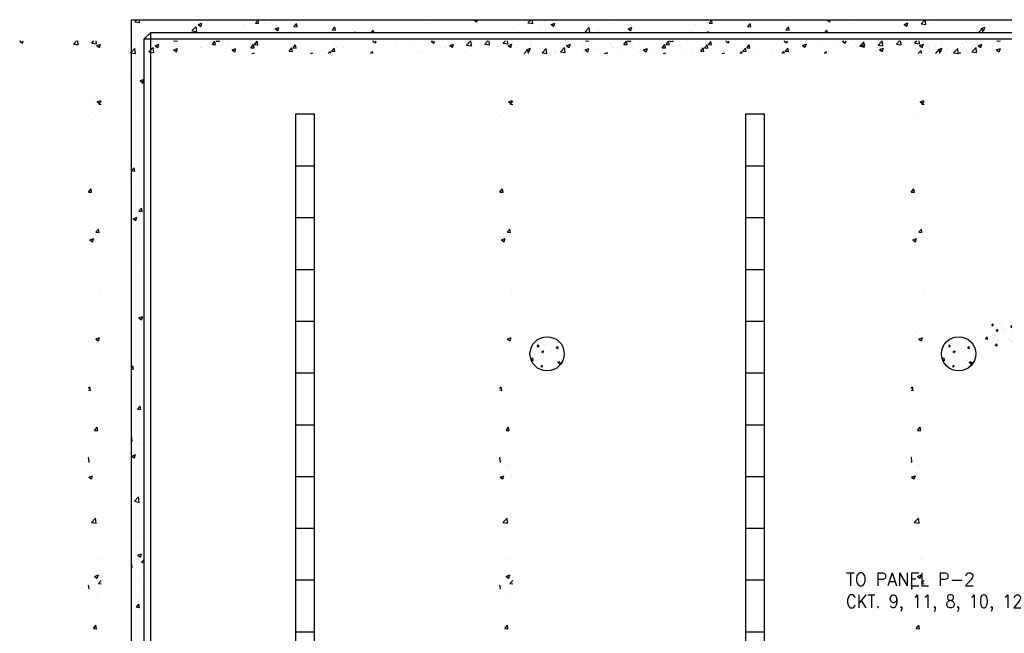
# Model space of a CAD drawing. Extents: x -210 to 4628, y -2287 to 14168.
# Tile 5 of 33: x 668 to 1587, y 1481 to 2054. Entities that reach past the tile are written whole.
import ezdxf

# ---------------------------------------------------------------- set-up
doc = ezdxf.new("R2010")
doc.units = 0
doc.layers.get('0').update_dxf_attribs({"linetype": 'CONTINUOUS'})
for name, color, linetype in [('E1', 4, 'CONTINUOUS'), ('E2', 2, 'CONTINUOUS'), ('S1', 4, 'CONTINUOUS'), ('S6', 1, 'CONTINUOUS')]:
    doc.layers.add(name, color=color, linetype=linetype)
doc.styles.get("Standard").update_dxf_attribs({"font": 'SIMPLEX.SHX'})

# ---------------------------------------------------------------- blocks, each defined once
blk = doc.blocks.new('*X')
at = {"color": 0}
for p, q in [((781.87, 1847.12), (783.85, 1849.19)), ((781.87, 1847.12), (786.31, 1846.43)), ((786.31, 1846.43), (785.99, 1849.19)), ((790.57, 1849), (790.57, 1849)), ((807.13, 1848.87), (807.13, 1848.87)), ((858.59, 1849.02), (858.73, 1849.19)), ((858.59, 1849.02), (861.58, 1848.76)), ((861.58, 1848.76), (861.5, 1849.19)), ((874.59, 1848.67), (874.59, 1848.67)), ((894.45, 1845.88), (896.86, 1848.76)), ((897.44, 1845.62), (896.86, 1848.76)), ((974.13, 1849.02), (974.13, 1849.02)), ((1000.82, 1847.89), (1000.82, 1847.89)), ((1060.49, 1848.56), (1060.49, 1848.56)), ((1098.6, 1848.73), (1099.79, 1849.19)), ((1098.6, 1848.73), (1101.09, 1847.06)), ((1101.09, 1847.05), (1101.81, 1849.19)), ((1148.77, 1846.17), (1151.66, 1849.19)), ((1153.22, 1845.48), (1152.79, 1849.19)), ((1163.82, 1847.54), (1163.82, 1847.54)), ((1192.33, 1847.93), (1192.33, 1847.93)), ((1282.01, 1848.98), (1282.18, 1849.19)), ((1282.01, 1848.98), (1285, 1848.72)), ((1285, 1848.72), (1284.91, 1849.19)), ((1291.75, 1848.64), (1291.75, 1848.64)), ((1317.87, 1845.84), (1320.28, 1848.71)), ((1320.86, 1845.58), (1320.28, 1848.71)), ((1336.82, 1848.96), (1336.82, 1848.96)), ((1360.09, 1847.94), (1360.09, 1847.94)), ((1428.04, 1848.84), (1428.94, 1849.19)), ((1428.04, 1848.84), (1430.53, 1847.16)), ((1430.53, 1847.16), (1431.21, 1849.19)), ((1448.37, 1848.55), (1448.37, 1848.55)), ((1462.24, 1847.49), (1462.24, 1847.49)), ((1475.06, 1847.42), (1475.06, 1847.42)), ((1515.68, 1845.22), (1519.48, 1849.19)), ((1520.12, 1844.53), (1519.58, 1849.19)), ((1532.98, 1848.14), (1532.98, 1848.14)), ((1597.98, 1848.5), (1597.98, 1848.5)), ((1603.28, 1847.17), (1603.28, 1847.17)), ((1624.67, 1847.37), (1624.67, 1847.37)), ((1648.74, 1847.54), (1648.74, 1847.54)), ((1705.43, 1848.94), (1705.64, 1849.19)), ((1705.43, 1848.94), (1708.41, 1848.68)), ((1708.42, 1848.67), (1708.32, 1849.19)), ((1738.58, 1847.89), (1738.58, 1847.89)), ((1741.29, 1845.8), (1743.7, 1848.67)), ((1744.28, 1845.54), (1743.7, 1848.67)), ((1757.48, 1848.95), (1758.09, 1849.19)), ((1757.48, 1848.95), (1759.97, 1847.27)), ((1759.97, 1847.27), (1760.61, 1849.19)), ((1775.95, 1848.08), (1775.95, 1848.08)), ((1882.58, 1844.27), (1886.48, 1848.33)), ((1882.94, 1848.91), (1882.94, 1848.91)), ((1887.03, 1843.58), (1886.48, 1848.33)), ((1903.88, 1849.18), (1903.88, 1849.18)), ((1982.2, 1848.93), (1982.2, 1848.93)), ((781.16, 1845.13), (781.16, 1845.13)), ((816.27, 1838.66), (816.27, 1838.66)), ((835.23, 1838.85), (839.12, 1842.91)), ((835.23, 1838.85), (839.67, 1838.16)), ((839.68, 1838.16), (839.12, 1842.9)), ((841.02, 1844.62), (844.52, 1845.96)), ((841.02, 1844.62), (843.51, 1842.94)), ((843.51, 1842.94), (844.53, 1845.96)), ((845.43, 1843.67), (845.43, 1843.67)), ((857.45, 1838.95), (857.45, 1838.95)), ((872.03, 1841.74), (872.03, 1841.74)), ((883.42, 1842.7), (883.42, 1842.7)), ((884.55, 1843.39), (884.55, 1843.39)), ((894.45, 1845.88), (897.44, 1845.62)), ((903.48, 1845.88), (903.48, 1845.88)), ((909.09, 1846.22), (909.09, 1846.22)), ((912.88, 1840.62), (916.38, 1841.96)), ((912.88, 1840.62), (915.37, 1838.94)), ((915.37, 1838.94), (916.38, 1841.96)), ((930.31, 1842.75), (932.73, 1845.62)), ((930.31, 1842.75), (933.3, 1842.48)), ((933.3, 1842.48), (932.73, 1845.62)), ((952, 1841.19), (952, 1841.19)), ((966.18, 1839.61), (968.59, 1842.48)), ((966.18, 1839.61), (969.17, 1839.35)), ((969.17, 1839.35), (968.59, 1842.48)), ((981.16, 1846.19), (981.16, 1846.19)), ((984.94, 1838.61), (984.94, 1838.61)), ((985.38, 1840.05), (985.38, 1840.05)), ((986.24, 1837.19), (988.24, 1837.95)), ((987.98, 1837.19), (988.24, 1837.95)), ((997.46, 1840.26), (997.46, 1840.26)), ((1002.64, 1837.19), (1004.45, 1839.34)), ((1004.85, 1837.19), (1004.45, 1839.34)), ((1010.64, 1843.25), (1010.64, 1843.25)), ((1016.39, 1842.76), (1016.39, 1842.76)), ((1027.52, 1846.76), (1027.52, 1846.76)), ((1036.61, 1847), (1036.61, 1847)), ((1047.97, 1846.91), (1047.97, 1846.91)), ((1054.21, 1845.64), (1054.21, 1845.64)), ((1080.9, 1844.51), (1080.9, 1844.51)), ((1107.59, 1843.38), (1107.59, 1843.38)), ((1112.89, 1840.82), (1112.89, 1840.82)), ((1124.9, 1841.38), (1124.9, 1841.38)), ((1129.3, 1839.63), (1129.3, 1839.63)), ((1134.28, 1842.25), (1134.28, 1842.25)), ((1138.57, 1844.34), (1138.57, 1844.34)), ((1148.77, 1846.17), (1153.22, 1845.48)), ((1154.06, 1846.39), (1154.06, 1846.39)), ((1160.88, 1843.79), (1160.88, 1843.79)), ((1160.97, 1841.13), (1160.97, 1841.13)), ((1170.46, 1844.73), (1173.96, 1846.07)), ((1170.46, 1844.73), (1172.95, 1843.05)), ((1172.95, 1843.05), (1173.96, 1846.07)), ((1173.4, 1845.44), (1173.4, 1845.44)), ((1187.66, 1840), (1187.66, 1840)), ((1195.2, 1840.42), (1195.2, 1840.42)), ((1202.13, 1837.9), (1206.03, 1841.96)), ((1202.13, 1837.9), (1206.58, 1837.21)), ((1206.58, 1837.21), (1206.03, 1841.95)), ((1214.35, 1838.87), (1214.35, 1838.87)), ((1214.85, 1838.17), (1214.85, 1838.17)), ((1224.36, 1845.42), (1224.36, 1845.42)), ((1240.11, 1841.37), (1240.11, 1841.37)), ((1242.32, 1840.72), (1245.82, 1842.07)), ((1242.32, 1840.72), (1244.8, 1839.05)), ((1244.81, 1839.05), (1245.82, 1842.07)), ((1266.08, 1845.12), (1266.08, 1845.12)), ((1273.79, 1840.66), (1273.79, 1840.66)), ((1286.3, 1842.31), (1286.3, 1842.31)), ((1301.77, 1837.93), (1301.77, 1837.93)), ((1305.24, 1844.81), (1305.24, 1844.81)), ((1315.39, 1837.19), (1317.67, 1838.06)), ((1317.38, 1837.19), (1317.68, 1838.06)), ((1317.87, 1845.84), (1320.86, 1845.58)), ((1330.93, 1842.94), (1330.93, 1842.94)), ((1342.37, 1838.94), (1342.37, 1838.94)), ((1353.73, 1842.7), (1356.14, 1845.58)), ((1353.73, 1842.7), (1356.72, 1842.44)), ((1356.72, 1842.44), (1356.15, 1845.58)), ((1368.04, 1842.46), (1368.04, 1842.46)), ((1389.6, 1839.57), (1392.01, 1842.44)), ((1389.6, 1839.57), (1392.58, 1839.3)), ((1392.59, 1839.3), (1392.01, 1842.44)), ((1393.3, 1845.66), (1393.3, 1845.66)), ((1399.21, 1839.19), (1399.21, 1839.19)), ((1418.15, 1841.68), (1418.15, 1841.68)), ((1426.1, 1837.19), (1427.87, 1839.3)), ((1428.26, 1837.19), (1427.87, 1839.3)), ((1449.73, 1845.84), (1449.73, 1845.84)), ((1469.58, 1839.49), (1469.58, 1839.49)), ((1474.66, 1838.13), (1474.66, 1838.13)), ((1495.55, 1843.24), (1495.55, 1843.24)), ((1499.9, 1844.84), (1503.4, 1846.18)), ((1499.9, 1844.84), (1502.38, 1843.16)), ((1501.75, 1846.29), (1501.75, 1846.29)), ((1502.39, 1843.16), (1503.4, 1846.18)), ((1503.82, 1843.14), (1503.82, 1843.14)), ((1515.68, 1845.22), (1520.12, 1844.53)), ((1521.22, 1846.76), (1521.22, 1846.76)), ((1528.45, 1845.16), (1528.45, 1845.16)), ((1531.06, 1838.56), (1531.06, 1838.56)), ((1555.14, 1844.04), (1555.14, 1844.04)), ((1562.64, 1842.71), (1562.64, 1842.71)), ((1569.27, 1837.19), (1572.93, 1841.01)), ((1571.75, 1840.83), (1575.25, 1842.18)), ((1571.75, 1840.83), (1574.24, 1839.16)), ((1573.38, 1837.19), (1572.93, 1841)), ((1574.12, 1842.17), (1574.12, 1842.17)), ((1574.24, 1839.15), (1575.26, 1842.18)), ((1575.15, 1844.36), (1575.15, 1844.36)), ((1581.83, 1842.91), (1581.83, 1842.91)), ((1594.09, 1846.86), (1594.09, 1846.86)), ((1597.51, 1840.59), (1597.51, 1840.59)), ((1608.52, 1841.78), (1608.52, 1841.78)), ((1622.77, 1843.79), (1622.77, 1843.79)), ((1635.21, 1840.65), (1635.21, 1840.65)), ((1644.54, 1837.19), (1647.11, 1838.17)), ((1646.78, 1837.19), (1647.11, 1838.17)), ((1651.36, 1846.24), (1651.36, 1846.24)), ((1661.9, 1839.53), (1661.9, 1839.53)), ((1675.54, 1839.59), (1675.54, 1839.59)), ((1678.05, 1845.11), (1678.05, 1845.11)), ((1680.69, 1839.69), (1680.69, 1839.69)), ((1688.06, 1841.24), (1688.06, 1841.24)), ((1688.59, 1838.4), (1688.59, 1838.4)), ((1704.74, 1843.99), (1704.74, 1843.99)), ((1707, 1843.73), (1707, 1843.73)), ((1709.85, 1844.69), (1709.85, 1844.69)), ((1725.03, 1841.36), (1725.03, 1841.36)), ((1731.43, 1842.86), (1731.43, 1842.86)), ((1741.29, 1845.8), (1744.28, 1845.54)), ((1750.7, 1844.88), (1750.7, 1844.88)), ((1758.12, 1841.73), (1758.12, 1841.73)), ((1777.15, 1842.66), (1779.56, 1845.54)), ((1777.15, 1842.66), (1780.14, 1842.4)), ((1780.14, 1842.4), (1779.56, 1845.53)), ((1784.81, 1840.6), (1784.81, 1840.6)), ((1800.97, 1838.11), (1800.97, 1838.11)), ((1811.51, 1839.48), (1811.51, 1839.48)), ((1813.01, 1839.52), (1815.43, 1842.4)), ((1813.01, 1839.52), (1816, 1839.26)), ((1816, 1839.26), (1815.43, 1842.4)), ((1819.91, 1840.61), (1819.91, 1840.61)), ((1826.99, 1838.71), (1826.99, 1838.71)), ((1829.33, 1844.95), (1832.84, 1846.29)), ((1829.33, 1844.95), (1831.82, 1843.27)), ((1831.82, 1843.27), (1832.84, 1846.29)), ((1838.2, 1838.35), (1838.2, 1838.35)), ((1849.55, 1837.19), (1851.29, 1839.26)), ((1851.67, 1837.19), (1851.29, 1839.26)), ((1851.48, 1844.76), (1851.48, 1844.76)), ((1852.24, 1841.91), (1852.24, 1841.91)), ((1853.58, 1839.89), (1853.58, 1839.89)), ((1864, 1846.41), (1864, 1846.41)), ((1878.21, 1845.66), (1878.21, 1845.66)), ((1882.58, 1844.27), (1887.03, 1843.58)), ((1882.74, 1844.89), (1882.74, 1844.89)), ((1901.19, 1840.94), (1904.69, 1842.29)), ((1901.19, 1840.94), (1903.68, 1839.26)), ((1903.68, 1839.26), (1904.69, 1842.28)), ((1923.88, 1838.92), (1923.88, 1838.92)), ((1937.09, 1837.19), (1939.84, 1840.06)), ((1940.17, 1837.19), (1939.84, 1840.05)), ((1953.04, 1843.92), (1953.04, 1843.92)), ((1954.5, 1839.48), (1954.5, 1839.48)), ((1964.39, 1841.64), (1964.39, 1841.64)), ((1973.7, 1837.19), (1976.55, 1838.28)), ((1976.18, 1837.19), (1976.55, 1838.28)), ((1976.91, 1843.29), (1976.91, 1843.29)), ((1980.17, 1843), (1980.17, 1843)), ((1995.85, 1845.78), (1995.85, 1845.78)), ((2005.43, 1846.2), (2005.43, 1846.2)), ((787.11, 1833.66), (787.11, 1833.66)), ((840.45, 1837.58), (840.45, 1837.58)), ((1241.04, 1837.74), (1241.04, 1837.74)), ((1386.7, 1837.54), (1386.7, 1837.54)), ((1699.06, 1837.61), (1699.06, 1837.61)), ((1715.28, 1837.27), (1715.28, 1837.27)), ((1864.89, 1837.22), (1864.89, 1837.22)), ((1932.82, 1837.48), (1932.82, 1837.48)), ((780.56, 1828.48), (780.56, 1828.48)), ((788.1, 1824.65), (788.1, 1824.65)), ((779.95, 1811.84), (779.95, 1811.84)), ((779.34, 1795.19), (779.34, 1795.19)), ((782.69, 1794), (782.69, 1794)), ((786.85, 1792.24), (790.35, 1793.58)), ((786.85, 1792.24), (789.33, 1790.56)), ((788.49, 1790.14), (790.69, 1792.43)), ((789.34, 1790.56), (790.35, 1793.58)), ((788.49, 1790.14), (790.69, 1789.8)), ((778.73, 1778.55), (778.73, 1778.55)), ((782.06, 1775.93), (782.06, 1775.93)), ((784.57, 1779.27), (784.57, 1779.27)), ((786.97, 1770.34), (786.97, 1770.34)), ((787.84, 1758.7), (787.84, 1758.7)), ((778.75, 1708), (781.16, 1710.87)), ((781.74, 1707.73), (781.16, 1710.87)), ((778.75, 1708), (781.74, 1707.73)), ((779.96, 1703.7), (779.96, 1703.7)), ((781.62, 1701.76), (781.62, 1701.76)), ((786.82, 1707.03), (786.82, 1707.03)), ((779.32, 1685.62), (779.32, 1685.62)), ((785.69, 1670.39), (788.1, 1673.26)), ((788.68, 1670.12), (788.1, 1673.26)), ((780.19, 1663.33), (783.7, 1664.68)), ((780.19, 1663.33), (782.68, 1661.65)), ((782.43, 1669.5), (782.43, 1669.5)), ((782.68, 1661.65), (783.7, 1664.68)), ((785.1, 1668.39), (785.1, 1668.39)), ((785.69, 1670.39), (788.68, 1670.12)), ((788.63, 1649.67), (788.63, 1649.67)), ((786.67, 1643.71), (786.67, 1643.71)), ((790.37, 1633.11), (790.37, 1633.11)), ((778.89, 1624.12), (778.89, 1624.12)), ((789.44, 1617.4), (789.44, 1617.4)), ((789.74, 1615.04), (789.74, 1615.04)), ((782.37, 1578.09), (782.37, 1578.09)), ((785.71, 1570.69), (789.21, 1572.03)), ((785.9, 1572.03), (785.9, 1572.03)), ((786.52, 1580.4), (786.52, 1580.4)), ((788.2, 1569.01), (789.21, 1572.03)), ((785.71, 1570.69), (788.2, 1569.01)), ((1581.61, 1563.75), (1582.82, 1565.19)), ((1581.61, 1563.75), (1583.11, 1563.62)), ((1583.11, 1563.62), (1582.82, 1565.18)), ((1584.13, 1570.73), (1584.13, 1570.73)), ((1585.62, 1566.91), (1585.62, 1566.91)), ((1587.48, 1565.95), (1587.48, 1565.95)), ((1588.71, 1564.24), (1588.71, 1564.24)), ((1590.12, 1565.25), (1590.12, 1565.25)), ((1591.88, 1567.74), (1591.88, 1567.74)), ((1599.54, 1562.18), (1600.75, 1563.62)), ((1599.54, 1562.18), (1601.04, 1562.05)), ((1600.11, 1567.55), (1600.11, 1567.55)), ((1601.04, 1562.05), (1600.75, 1563.62)), ((1601.35, 1568.98), (1601.35, 1568.98)), ((1602.05, 1563.68), (1602.05, 1563.68)), ((1575.81, 1551.49), (1577.45, 1553.21)), ((1577.73, 1550.83), (1577.45, 1553.2)), ((1579.05, 1557.05), (1579.05, 1557.05)), ((1580.63, 1561.45), (1580.63, 1561.45)), ((1585.09, 1553.99), (1585.09, 1553.99)), ((1585.31, 1557.88), (1585.31, 1557.88)), ((1585.8, 1559.15), (1587.55, 1559.82)), ((1585.8, 1559.15), (1587.04, 1558.31)), ((1587.04, 1558.31), (1587.55, 1559.82)), ((1587.18, 1557.63), (1587.18, 1557.63)), ((1593.98, 1560.88), (1593.98, 1560.88)), ((1594.77, 1559.12), (1594.77, 1559.12)), ((1599.67, 1556.5), (1599.67, 1556.5)), ((1599.81, 1559.23), (1599.81, 1559.23)), ((1575.95, 1551.11), (1577.73, 1550.83)), ((1578.73, 1548.02), (1578.73, 1548.02)), ((1583.73, 1551.53), (1583.73, 1551.53)), ((1585.08, 1544.94), (1586.29, 1546.38)), ((1585.08, 1544.94), (1586.57, 1544.81)), ((1586.58, 1544.81), (1586.29, 1546.38)), ((1586.87, 1549.3), (1586.87, 1549.3)), ((1588.2, 1549.26), (1588.2, 1549.26)), ((1597.08, 1550.97), (1597.08, 1550.97)), ((1599.5, 1550.9), (1599.5, 1550.9)), ((1600.72, 1549.08), (1602.47, 1549.75)), ((1600.72, 1549.08), (1601.96, 1548.24)), ((1601.96, 1548.24), (1602.47, 1549.75)), ((1602.18, 1547.04), (1604.13, 1549.07)), ((1602.18, 1547.04), (1603.31, 1546.86)), ((1603.99, 1551.34), (1603.99, 1551.34)), ((1604.24, 1548.14), (1604.13, 1549.07)), ((787.64, 1542.81), (787.64, 1542.81)), ((778.69, 1524.42), (779.99, 1525.96)), ((780.56, 1522.82), (779.99, 1525.96)), ((778.69, 1522.99), (780.56, 1522.82)), ((786.38, 1517.08), (786.38, 1517.08)), ((787, 1524.73), (787, 1524.73)), ((782.96, 1494.52), (782.96, 1494.52)), ((779.63, 1487.79), (779.63, 1487.79)), ((784.51, 1485.48), (786.92, 1488.35)), ((784.51, 1485.48), (787.5, 1485.21)), ((787.5, 1485.21), (786.92, 1488.35)), ((783.77, 1462.25), (783.77, 1462.25)), ((778.69, 1460.47), (778.8, 1460.58)), ((778.69, 1455.94), (779.35, 1455.84)), ((779.35, 1455.84), (778.8, 1460.58)), ((784.9, 1452.5), (784.9, 1452.5)), ((786.23, 1453.77), (786.23, 1453.77)), ((779.06, 1441.78), (782.56, 1443.13)), ((781.54, 1440.1), (782.56, 1443.13)), ((779.06, 1441.78), (781.54, 1440.1)), ((784.26, 1434.43), (784.26, 1434.43)), ((789.97, 1442.43), (789.97, 1442.43)), ((780.23, 1416.88), (780.23, 1416.88)), ((790.05, 1417.2), (790.05, 1417.2)), ((781.54, 1399.54), (785.43, 1403.6)), ((781.54, 1399.54), (785.98, 1398.85)), ((785.98, 1398.85), (785.43, 1403.6)), ((786.08, 1390.45), (786.08, 1390.45)), ((790.11, 1382.82), (790.11, 1382.82)), ((782.16, 1362.2), (782.16, 1362.2)), ((787.24, 1364.78), (787.24, 1364.78)), ((789.5, 1366.18), (789.5, 1366.18)), ((781.53, 1344.12), (781.53, 1344.12)), ((784.57, 1349.14), (788.07, 1350.48)), ((784.57, 1349.14), (787.06, 1347.46)), ((787.06, 1347.46), (788.07, 1350.48)), ((788.16, 1342.56), (790.69, 1345.2)), ((788.16, 1342.56), (790.69, 1342.17)), ((788.89, 1349.53), (788.89, 1349.53)), ((778.69, 1340.91), (778.81, 1341.05)), ((778.69, 1337.97), (779.39, 1337.91)), ((779.39, 1337.91), (778.81, 1341.05)), ((788.28, 1332.89), (788.28, 1332.89)), ((785.93, 1327.14), (785.93, 1327.14)), ((787.31, 1326.9), (787.31, 1326.9)), ((787.68, 1316.24), (787.68, 1316.24)), ((783.34, 1300.56), (785.75, 1303.44)), ((783.34, 1300.56), (786.33, 1300.3)), ((786.33, 1300.3), (785.75, 1303.44)), ((787.07, 1299.6), (787.07, 1299.6)), ((784.3, 1287.27), (784.3, 1287.27)), ((786.46, 1282.96), (786.46, 1282.96))]:
    blk.add_line(p, q, dxfattribs=at)
blk = doc.blocks.new('XEBACK')
at = {"layer": 'S1', "color": 0}
for p, q in [((778.69, 1849.19), (2706.69, 1849.19)), ((778.69, 1269.19), (778.69, 1849.19)), ((790.69, 1831.19), (796.69, 1837.19)), ((790.69, 1261.19), (790.69, 1831.19)), ((790.69, 1831.19), (2694.69, 1831.19)), ((796.69, 1237.19), (796.69, 1837.19)), ((796.69, 1837.19), (2688.69, 1837.19))]:
    blk.add_line(p, q, dxfattribs=at)
for centre in [(1166.69, 1537.19), (1550.69, 1537.19)]:
    blk.add_circle(centre, 16, dxfattribs=at)
at = {"color": 0}
blk.add_blockref('*X', (0, 0), dxfattribs=at)
blk.add_blockref('*X', (0, 0), dxfattribs=at)
at = {"layer": 'S6', "color": 0}
for p in [(0, 0), (0, 0), (0, 0), (0, 0), (0, 0), (0, 0), (0, 0), (-424.17, -19.73), (-40.17, -19.73), (343.83, -19.73), (727.83, -19.73)]:
    blk.add_blockref('*X', p, dxfattribs=at)

msp = doc.modelspace()

# ---------------------------------------------------------------- linework, layer by layer
at = {"layer": 'E1', "color": 0}
for p, q in [((925.67, 1917.23), (943.67, 1917.23)), ((1345.67, 1917.23), (1363.67, 1917.23)), ((925.67, 1868.91), (943.67, 1868.91)), ((1345.67, 1868.91), (1363.67, 1868.91)), ((925.67, 1820.58), (943.67, 1820.58)), ((1345.67, 1820.58), (1363.67, 1820.58)), ((925.67, 1772.25), (943.67, 1772.25)), ((1345.67, 1772.25), (1363.67, 1772.25)), ((925.67, 1723.92), (943.67, 1723.92)), ((1345.67, 1723.92), (1363.67, 1723.92)), ((925.67, 1675.6), (943.67, 1675.6)), ((1345.67, 1675.6), (1363.67, 1675.6)), ((925.67, 1627.27), (943.67, 1627.27)), ((1345.67, 1627.27), (1363.67, 1627.27)), ((925.67, 1578.94), (943.67, 1578.94)), ((1345.67, 1578.94), (1363.67, 1578.94)), ((925.67, 1530.61), (943.67, 1530.61)), ((1345.67, 1530.61), (1363.67, 1530.61)), ((925.67, 1482.29), (943.67, 1482.29)), ((1345.67, 1482.29), (1363.67, 1482.29))]:
    msp.add_line(p, q, dxfattribs=at)
for points in [[(925.67, 1433.96), (943.67, 1433.96), (943.67, 1965.56), (925.67, 1965.56)], [(1345.67, 1433.96), (1363.67, 1433.96), (1363.67, 1965.56), (1345.67, 1965.56)]]:
    msp.add_lwpolyline(points, close=True, dxfattribs=at)

# ---------------------------------------------------------------- block references
msp.add_blockref('XEBACK', (-6.02, 204.55), dxfattribs=at)

# ---------------------------------------------------------------- texts
at = {"layer": 'E2', "color": 0}
for s, p in [('TO PANEL P-2', (1439.54, 1525.25)), ('CKT. 9, 11, 8, 10, 12', (1439.54, 1504.68))]:
    msp.add_text(s, height=12, dxfattribs=at).set_placement(p)

doc.saveas('drawing.dxf')
